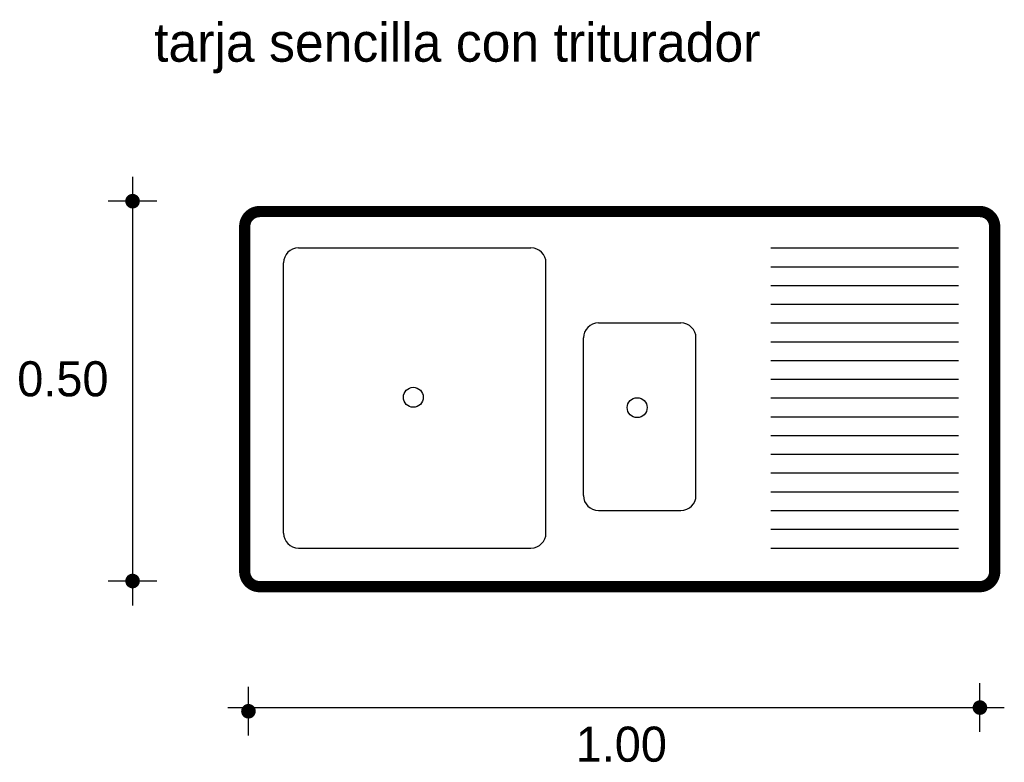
# Model space of a CAD drawing. Extents: x 2.76 to 4.08, y 0.96 to 1.95.
import ezdxf

# ---------------------------------------------------------------- set-up
doc = ezdxf.new("R2010")
doc.units = 0
doc.header["$MEASUREMENT"] = 0
for name, color, linetype in [('BORDE', 2, 'CONTINUOUS'), ('COTAS', 6, 'CONTINUOUS'), ('DIBUJO', 5, 'CONTINUOUS'), ('TEXTO', 4, 'CONTINUOUS')]:
    doc.layers.add(name, color=color, linetype=linetype)

msp = doc.modelspace()

# ---------------------------------------------------------------- linework, layer by layer
at = {"layer": 'BORDE', "const_width": 0.015}
msp.add_lwpolyline([(4.0643, 1.2122, -0.414214), (4.0443, 1.1922), (3.0843, 1.1922, -0.414214), (3.0643, 1.2122), (3.0643, 1.6722, -0.414214), (3.0843, 1.6922), (4.0443, 1.6922, -0.414214), (4.0643, 1.6722)], format="xyb", close=True, dxfattribs=at)
at = {"layer": 'COTAS'}
for p, q in [((2.9148, 1.7385), (2.9148, 1.1673)), ((2.9472, 1.706), (2.8823, 1.706)), ((2.9472, 1.1997), (2.8823, 1.1997)), ((3.0693, 0.9936), (3.0693, 1.0586)), ((4.0447, 0.9985), (4.0447, 1.0634)), ((3.0417, 1.031), (4.0771, 1.031))]:
    msp.add_line(p, q, dxfattribs=at)
at = {"layer": 'COTAS', "const_width": 0.00974}
for points in [[(2.9099, 1.706, 1), (2.9196, 1.706, 1)], [(2.9099, 1.1997, 1), (2.9196, 1.1997, 1)], [(4.0398, 1.031, 1), (4.0495, 1.031, 1)], [(3.0644, 1.0261, 1), (3.0741, 1.0261, 1)]]:
    msp.add_lwpolyline(points, format="xyb", close=True, dxfattribs=at)
at = {"layer": 'DIBUJO'}
for p, q in [((3.086, 1.6937), (4.046, 1.6937)), ((3.066, 1.2137), (3.066, 1.6737)), ((4.066, 1.2137), (4.066, 1.6737)), ((3.136, 1.6437), (3.446, 1.6437)), ((3.766, 1.6437), (4.016, 1.6437)), ((3.116, 1.2637), (3.116, 1.6237)), ((3.466, 1.2637), (3.466, 1.6237)), ((3.766, 1.6187), (4.016, 1.6187)), ((3.766, 1.5937), (4.016, 1.5937)), ((3.766, 1.5687), (4.016, 1.5687)), ((3.536, 1.5437), (3.646, 1.5437)), ((3.766, 1.5437), (4.016, 1.5437)), ((3.516, 1.3137), (3.516, 1.5237)), ((3.666, 1.3137), (3.666, 1.5237)), ((3.766, 1.5187), (4.016, 1.5187)), ((3.766, 1.4937), (4.016, 1.4937)), ((3.766, 1.4687), (4.016, 1.4687)), ((3.766, 1.4437), (4.016, 1.4437)), ((3.766, 1.4187), (4.016, 1.4187)), ((3.766, 1.3937), (4.016, 1.3937)), ((3.766, 1.3687), (4.016, 1.3687)), ((3.766, 1.3437), (4.016, 1.3437)), ((3.766, 1.3187), (4.016, 1.3187)), ((3.536, 1.2937), (3.646, 1.2937)), ((3.766, 1.2937), (4.016, 1.2937)), ((3.766, 1.2687), (4.016, 1.2687)), ((3.136, 1.2437), (3.446, 1.2437)), ((3.766, 1.2437), (4.016, 1.2437)), ((3.086, 1.1937), (4.046, 1.1937))]:
    msp.add_line(p, q, dxfattribs=at)
for centre in [(3.2891, 1.4446), (3.5876, 1.4308)]:
    msp.add_circle(centre, 0.0133, dxfattribs=at)
for centre, start, end in [((3.086, 1.6737), 90, 180), ((4.046, 1.6737), 0, 90), ((3.136, 1.6237), 90, 180), ((3.446, 1.6237), 0, 90), ((3.536, 1.5237), 90, 180), ((3.646, 1.5237), 0, 90), ((3.536, 1.3137), 180, 270), ((3.646, 1.3137), 270, 0), ((3.136, 1.2637), 180, 270), ((3.446, 1.2637), 270, 0), ((3.086, 1.2137), 180, 270), ((4.046, 1.2137), 270, 0)]:
    msp.add_arc(centre, 0.02, start, end, dxfattribs=at)

# ---------------------------------------------------------------- texts
at = {"layer": 'COTAS'}
for s, p in [('0.50', (2.761, 1.4459)), ('1.00', (3.5056, 0.9589))]:
    msp.add_text(s, height=0.04675, dxfattribs=at).set_placement(p)
at = {"layer": 'TEXTO'}
msp.add_text('tarja sencilla con triturador', height=0.051549, dxfattribs=at).set_placement((2.9435, 1.8919))

doc.saveas('drawing.dxf')
